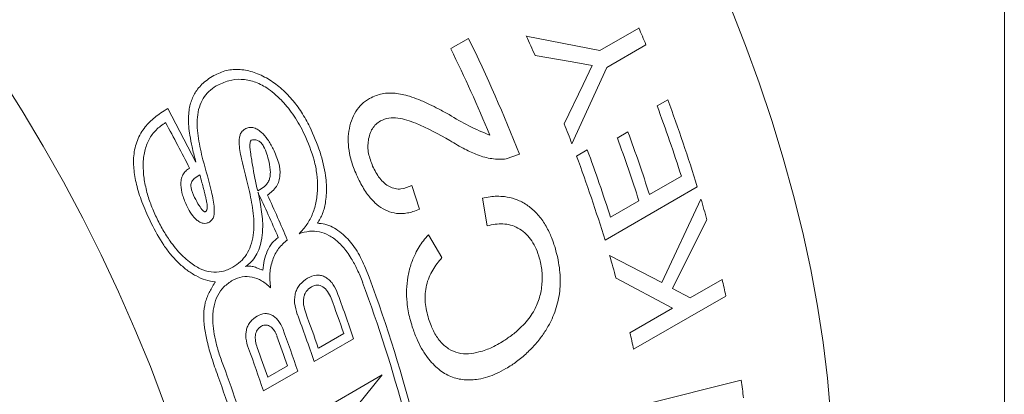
# Model space of a CAD drawing. Header units: inches. Extents: x 0.1 to 10.9, y 0 to 8.5.
# Tile 7 of 8: x 9.737 to 10.944, y 6.858 to 7.317. Entities that reach past the tile are written whole.
import ezdxf

# ---------------------------------------------------------------- set-up
doc = ezdxf.new("R2010")
doc.units = ezdxf.units.IN
doc.header["$MEASUREMENT"] = 0

msp = doc.modelspace()

# ---------------------------------------------------------------- linework, layer by layer
at = {"color": 7, "linetype": 'Continuous', "lineweight": 18}
for p, q in [((10.9445, 0.0356), (10.9445, 8.4506)), ((10.3579, 7.2974), (10.4481, 7.2795)), ((10.4481, 7.2795), (10.4961, 7.3072)), ((10.2654, 7.2819), (10.2872, 7.2944)), ((10.5048, 7.2867), (10.4568, 7.259)), ((10.4143, 7.2656), (10.369, 7.2734)), ((10.4387, 7.2614), (10.4143, 7.2656)), ((10.4277, 7.2379), (10.4387, 7.2614)), ((10.4568, 7.259), (10.414, 7.1654)), ((10.4046, 7.1897), (10.4277, 7.2379)), ((10.5184, 7.2117), (10.5315, 7.2193)), ((9.9527, 7.143), (9.9182, 7.2085)), ((10.4697, 7.1722), (10.4827, 7.1798)), ((10.3497, 7.1526), (10.3335, 7.1468)), ((10.4197, 7.1502), (10.4328, 7.1578)), ((9.9522, 7.1448), (9.9527, 7.143)), ((9.9575, 7.1273), (9.9507, 7.1226)), ((10.5091, 7.103), (10.5483, 7.1256)), ((10.0289, 7.1059), (10.0315, 7.0938)), ((10.2176, 7.1143), (10.2268, 7.0851)), ((10.5678, 7.1126), (10.4546, 7.0473)), ((10.31, 7.0647), (10.3041, 7.0988)), ((10.4613, 7.0754), (10.4961, 7.0955)), ((10.5241, 6.9952), (10.5723, 7.0976)), ((10.5796, 7.0724), (10.5375, 6.9881)), ((10.238, 7.0538), (10.2545, 7.0259)), ((10.4602, 7.0286), (10.5241, 6.9952)), ((10.5373, 6.9639), (10.4682, 7.0005)), ((10.5591, 6.9765), (10.5983, 6.9991)), ((10.5375, 6.9881), (10.5591, 6.9765)), ((10.6028, 6.9788), (10.4897, 6.9135)), ((10.4851, 6.9338), (10.5373, 6.9639)), ((10.0977, 6.8985), (10.1461, 6.9264)), ((10.1029, 6.9148), (10.1341, 6.9328)), ((10.0355, 6.8626), (10.0776, 6.8869)), ((10.0409, 6.8793), (10.0651, 6.8933)), ((10.0212, 6.7897), (10.1812, 6.8821)), ((10.1812, 6.8821), (10.0427, 6.7119)), ((10.5028, 6.8459), (10.6216, 6.8756))]:
    msp.add_line(p, q, dxfattribs=at)
at = {"color": 7, "linetype": 'Continuous', "lineweight": 18, "flags": 128}
for points in [[(10.7343, 6.7511), (10.7335, 6.7927), (10.7312, 6.8351), (10.7274, 6.8782), (10.7221, 6.922), (10.7153, 6.9664), (10.707, 7.0112), (10.6972, 7.0565), (10.686, 7.1021), (10.6733, 7.1479), (10.6592, 7.1938), (10.6437, 7.2399), (10.6269, 7.2859), (10.6088, 7.3318)], [(9.7127, 7.2484), (9.7396, 7.2058), (9.7655, 7.1626), (9.7903, 7.1187), (9.814, 7.0742), (9.8365, 7.0293), (9.8579, 6.984), (9.8779, 6.9383), (9.8968, 6.8925), (9.9143, 6.8465)]]:
    msp.add_lwpolyline(points, dxfattribs=at)
at = {"color": 7, "linetype": 'Continuous', "lineweight": 18}
for centre, radius, start, end in [((8.5532, 6.4518), 1.993, 24.3454, 25.1065), ((8.6998, 6.5319), 1.9565, 22.6949, 23.3461), ((8.5149, 6.4277), 1.9728, 21.5592, 26.0624), ((8.4818, 6.4099), 1.9853, 22.6989, 26.0541), ((8.7927, 6.5651), 1.8429, 17.7069, 20.5409), ((8.8168, 6.5766), 1.8312, 17.0211, 20.5477), ((10.414, 7.4401), 0.2826, 237.751, 249.1423), ((8.1316, 6.2117), 2.0351, 26.9917, 28.7718), ((8.6289, 6.4837), 1.9108, 20.8995, 21.6823), ((8.7583, 6.5441), 1.8379, 17.7044, 20.2351), ((8.7453, 6.5366), 1.8379, 17.7044, 20.2351), ((8.7076, 6.5155), 1.8409, 17.7059, 20.4187), ((8.7056, 6.5119), 1.8291, 17.0198, 20.4252), ((8.2333, 6.2659), 1.9823, 23.3171, 25.0692), ((8.2459, 6.2726), 1.9772, 23.0793, 24.8139), ((8.9102, 6.6055), 1.7334, 15.6246, 16.4941), ((8.8036, 6.542), 1.7266, 15.3975, 16.3668), ((8.4852, 6.3767), 1.7924, 14.6486, 20.7923), ((8.4788, 6.3723), 1.7904, 14.9294, 20.3679), ((9.0404, 6.6388), 1.599, 12.2791, 13.0241), ((8.3855, 6.3331), 1.8579, 18.6235, 20.5146), ((8.3733, 6.3269), 1.8621, 18.9873, 20.4051), ((8.3421, 6.3089), 1.8621, 18.9873, 20.4051), ((8.3371, 6.3052), 1.8579, 18.6235, 20.5146), ((8.3198, 6.2945), 1.8549, 18.6225, 20.3269), ((8.9273, 6.5735), 1.599, 12.2791, 13.0241), ((8.3076, 6.2883), 1.8587, 18.9963, 20.1845), ((8.2778, 6.2703), 1.8549, 18.6225, 20.3269), ((8.2834, 6.2743), 1.8587, 18.9963, 20.1845), ((8.2766, 6.2627), 1.8225, 16.8081, 20.2481), ((8.2773, 6.2607), 1.8118, 16.4202, 20.0265), ((9.2326, 6.6735), 1.4036, 7.386, 8.2795)]:
    msp.add_arc(centre, radius, start, end, dxfattribs=at)
for points, knots in [([(9.9747, 7.249), (9.972, 7.2474), (9.9669, 7.2442), (9.9602, 7.2385), (9.9534, 7.231), (9.9485, 7.2226), (9.9456, 7.2135), (9.9441, 7.2058), (9.9434, 7.1969), (9.9438, 7.1866), (9.9453, 7.1747), (9.9481, 7.1606), (9.9507, 7.1504), (9.9522, 7.1448)], [0, 0, 0, 0, 0.09026, 0.17328, 0.250042, 0.375311, 0.437203, 0.499822, 0.576562, 0.659555, 0.749868, 0.86489, 1, 1, 1, 1]), ([(10.0924, 7.1861), (10.0891, 7.1922), (10.0828, 7.2041), (10.0706, 7.2202), (10.0569, 7.2341), (10.0412, 7.2455), (10.0244, 7.2534), (10.007, 7.257), (9.9898, 7.2561), (9.9797, 7.2514), (9.9747, 7.249)], [0, 0, 0, 0, 0.127665, 0.250204, 0.377817, 0.500317, 0.627724, 0.750245, 0.874399, 1, 1, 1, 1]), ([(9.9776, 7.2362), (9.9744, 7.2341), (9.9683, 7.23), (9.9612, 7.2211), (9.9564, 7.2103), (9.9535, 7.1939), (9.9551, 7.1717), (9.9592, 7.1543), (9.9613, 7.1455)], [0, 0, 0, 0, 0.13003, 0.250009, 0.372108, 0.499976, 0.749676, 1, 1, 1, 1]), ([(10.0859, 7.1768), (10.0839, 7.1808), (10.08, 7.1884), (10.0734, 7.1991), (10.066, 7.2093), (10.0578, 7.2187), (10.0489, 7.2271), (10.0379, 7.2353), (10.0243, 7.2421), (10.0082, 7.2451), (9.9922, 7.2433), (9.9826, 7.2386), (9.9776, 7.2362)], [0, 0, 0, 0, 0.087004, 0.170258, 0.250263, 0.338335, 0.421337, 0.500456, 0.624824, 0.744075, 0.866553, 1, 1, 1, 1]), ([(10.1656, 7.2208), (10.1683, 7.2221), (10.1732, 7.2246), (10.1813, 7.2268), (10.1892, 7.2277), (10.1974, 7.2274), (10.2059, 7.226), (10.2156, 7.2235), (10.2269, 7.2194), (10.2387, 7.214), (10.251, 7.2077), (10.2589, 7.2034), (10.2632, 7.2011)], [0, 0, 0, 0, 0.08828, 0.166377, 0.249895, 0.326289, 0.40937, 0.499876, 0.614786, 0.749918, 0.861996, 1, 1, 1, 1]), ([(10.1497, 7.1273), (10.1484, 7.1303), (10.146, 7.136), (10.1431, 7.1449), (10.1406, 7.1552), (10.1391, 7.1675), (10.14, 7.1811), (10.1431, 7.1938), (10.1485, 7.2052), (10.1548, 7.2127), (10.1607, 7.2178), (10.1639, 7.2197), (10.1656, 7.2208)], [0, 0, 0, 0, 0.089903, 0.168259, 0.250219, 0.376862, 0.500113, 0.62643, 0.749999, 0.875762, 0.934197, 1, 1, 1, 1]), ([(9.9182, 7.2085), (9.9153, 7.2067), (9.9098, 7.2034), (9.9023, 7.1978), (9.8958, 7.1921), (9.888, 7.1835), (9.8817, 7.1729), (9.8778, 7.1604), (9.8759, 7.1481), (9.8763, 7.1321), (9.8802, 7.1121), (9.8875, 7.0903), (9.8943, 7.0757), (9.8979, 7.0679)], [0, 0, 0, 0, 0.070838, 0.135924, 0.195575, 0.250206, 0.377281, 0.438565, 0.500013, 0.606113, 0.722204, 0.852499, 1, 1, 1, 1]), ([(9.9155, 7.1913), (9.9114, 7.1885), (9.9035, 7.1831), (9.8948, 7.171), (9.8903, 7.159), (9.8884, 7.1483), (9.8877, 7.1373), (9.8887, 7.123), (9.8923, 7.1061), (9.8978, 7.0892), (9.9026, 7.0786), (9.9051, 7.0732)], [0, 0, 0, 0, 0.128994, 0.24977, 0.372246, 0.434921, 0.499745, 0.620546, 0.749805, 0.872133, 1, 1, 1, 1]), ([(10.179, 7.1933), (10.1771, 7.192), (10.1734, 7.1895), (10.169, 7.184), (10.1659, 7.1773), (10.1641, 7.1697), (10.1635, 7.1617), (10.1646, 7.1508), (10.1676, 7.1431), (10.1695, 7.138)], [0, 0, 0, 0, 0.126695, 0.249984, 0.370988, 0.50008, 0.623888, 0.750332, 1, 1, 1, 1]), ([(10.2643, 7.1692), (10.2506, 7.1769), (10.2299, 7.1883), (10.2042, 7.1972), (10.1892, 7.1976), (10.1824, 7.1947), (10.179, 7.1933)], [0, 0, 0, 0, 0.500526, 0.750315, 0.875455, 1, 1, 1, 1]), ([(10.0185, 7.1067), (10.015, 7.1201), (10.0099, 7.1401), (10.0054, 7.1623), (10.0059, 7.1723), (10.007, 7.177), (10.0092, 7.1809), (10.0115, 7.1826), (10.0127, 7.1834)], [0, 0, 0, 0, 0.500701, 0.750397, 0.816974, 0.875381, 0.936191, 1, 1, 1, 1]), ([(10.0127, 7.1834), (10.0143, 7.1842), (10.0174, 7.1855), (10.0227, 7.1854), (10.028, 7.1833), (10.0343, 7.1786), (10.0414, 7.1705), (10.0454, 7.163), (10.0476, 7.159)], [0, 0, 0, 0, 0.123857, 0.241082, 0.362943, 0.499567, 0.730996, 1, 1, 1, 1]), ([(10.0792, 7.0552), (10.0826, 7.0588), (10.0892, 7.0659), (10.0964, 7.0796), (10.1, 7.0923), (10.1015, 7.1031), (10.1022, 7.1142), (10.1013, 7.1284), (10.0971, 7.1507), (10.0904, 7.1664), (10.0859, 7.1768)], [0, 0, 0, 0, 0.127392, 0.249416, 0.371731, 0.434858, 0.500113, 0.621751, 0.750217, 1, 1, 1, 1]), ([(10.1017, 7.0679), (10.1041, 7.0718), (10.1077, 7.0777), (10.1105, 7.0873), (10.1121, 7.0956), (10.113, 7.105), (10.1129, 7.1155), (10.1112, 7.1324), (10.1055, 7.1567), (10.0969, 7.1759), (10.0924, 7.1861)], [0, 0, 0, 0, 0.120405, 0.183525, 0.249853, 0.329172, 0.412247, 0.500053, 0.73412, 1, 1, 1, 1]), ([(10.0209, 7.1699), (10.0206, 7.1698), (10.0201, 7.1695), (10.0195, 7.1685), (10.0185, 7.1639), (10.0198, 7.1537), (10.0228, 7.134), (10.0262, 7.1181), (10.0285, 7.1076)], [0, 0, 0, 0, 0.015558, 0.031258, 0.062444, 0.249463, 0.499622, 1, 1, 1, 1]), ([(10.0424, 7.143), (10.0407, 7.1496), (10.0386, 7.158), (10.033, 7.1664), (10.0293, 7.1694), (10.0251, 7.1705), (10.0224, 7.1701), (10.0209, 7.1699)], [0, 0, 0, 0, 0.500116, 0.634512, 0.750122, 0.863373, 1, 1, 1, 1]), ([(10.3335, 7.1468), (10.3305, 7.1466), (10.3247, 7.1461), (10.3158, 7.147), (10.307, 7.1487), (10.2959, 7.1523), (10.2816, 7.159), (10.2705, 7.1656), (10.2643, 7.1692)], [0, 0, 0, 0, 0.125001, 0.250009, 0.372574, 0.500002, 0.724941, 1, 1, 1, 1]), ([(10.0476, 7.159), (10.0501, 7.1532), (10.0547, 7.143), (10.0565, 7.129), (10.0547, 7.1194), (10.0503, 7.1101), (10.0446, 7.1056), (10.0406, 7.1024)], [0, 0, 0, 0, 0.280269, 0.500195, 0.613639, 0.730352, 1, 1, 1, 1]), ([(9.9613, 7.1455), (9.965, 7.1325), (9.9705, 7.113), (9.9755, 7.0898), (9.9753, 7.078), (9.9729, 7.0721), (9.9706, 7.0704), (9.9695, 7.0695)], [0, 0, 0, 0, 0.500941, 0.751019, 0.875589, 0.937665, 1, 1, 1, 1]), ([(10.0285, 7.1076), (10.0313, 7.1091), (10.0354, 7.1115), (10.0401, 7.1162), (10.0425, 7.1204), (10.0438, 7.1252), (10.0443, 7.1327), (10.0432, 7.1387), (10.0424, 7.143)], [0, 0, 0, 0, 0.2503938, 0.38192, 0.500408, 0.6056296, 0.721416, 1, 1, 1, 1]), ([(9.9418, 7.0886), (9.9398, 7.0932), (9.9361, 7.1016), (9.934, 7.1132), (9.9345, 7.1216), (9.9365, 7.1276), (9.9401, 7.1324), (9.9433, 7.1343), (9.9451, 7.1354)], [0, 0, 0, 0, 0.271788, 0.500178, 0.628034, 0.747152, 0.867829, 1, 1, 1, 1]), ([(9.9641, 7.082), (9.9645, 7.0823), (9.9651, 7.0828), (9.9659, 7.0838), (9.9664, 7.0851), (9.9667, 7.087), (9.9666, 7.0896), (9.9662, 7.0927), (9.9657, 7.0953), (9.9652, 7.0975), (9.9648, 7.0995), (9.9642, 7.1018), (9.9638, 7.1034), (9.9635, 7.1048), (9.963, 7.1069), (9.9618, 7.1112), (9.9599, 7.1184), (9.9584, 7.1241), (9.9575, 7.1273)], [0, 0, 0, 0, 0.034025, 0.062357, 0.09183, 0.124828, 0.186978, 0.260226, 0.316705, 0.355892, 0.39947, 0.447448, 0.499832, 0.503806, 0.537556, 0.633492, 0.78764, 1, 1, 1, 1]), ([(10.2268, 7.0851), (10.2242, 7.0841), (10.2194, 7.0822), (10.2121, 7.0804), (10.2034, 7.0795), (10.1932, 7.0806), (10.1822, 7.0852), (10.1738, 7.0915), (10.1677, 7.0977), (10.1629, 7.1036), (10.1584, 7.1104), (10.1538, 7.1185), (10.1511, 7.1242), (10.1497, 7.1273)], [0, 0, 0, 0, 0.0908835, 0.1672851, 0.2501293, 0.3768171, 0.4998847, 0.6225322, 0.6852885, 0.7498626, 0.8317143, 0.9099398, 1, 1, 1, 1]), ([(10.1695, 7.138), (10.1721, 7.1328), (10.1761, 7.1249), (10.1837, 7.117), (10.1902, 7.1125), (10.1971, 7.1101), (10.2067, 7.1094), (10.2132, 7.1124), (10.2176, 7.1143)], [0, 0, 0, 0, 0.249916, 0.378215, 0.500336, 0.624734, 0.750465, 1, 1, 1, 1]), ([(9.9507, 7.1226), (9.9499, 7.1219), (9.9486, 7.1206), (9.9471, 7.1182), (9.9464, 7.1152), (9.9469, 7.1087), (9.9492, 7.1035), (9.9511, 7.0994)], [0, 0, 0, 0, 0.1388354, 0.2503489, 0.3700575, 0.5003617, 1, 1, 1, 1]), ([(9.998, 7.014), (10.0012, 7.0161), (10.0074, 7.0203), (10.015, 7.0293), (10.0203, 7.0404), (10.0242, 7.0574), (10.0238, 7.0802), (10.0203, 7.0979), (10.0185, 7.1067)], [0, 0, 0, 0, 0.130141, 0.249995, 0.371971, 0.499946, 0.749657, 1, 1, 1, 1]), ([(9.9511, 7.0994), (9.9529, 7.0961), (9.9559, 7.0905), (9.96, 7.0847), (9.9625, 7.0824), (9.9634, 7.082), (9.9638, 7.082), (9.964, 7.082), (9.9641, 7.082)], [0, 0, 0, 0, 0.500884, 0.834999, 0.934094, 0.969869, 0.985392, 1, 1, 1, 1]), ([(10.0315, 7.0938), (10.0328, 7.086), (10.0346, 7.0757), (10.0347, 7.0631), (10.0344, 7.056), (10.0333, 7.0475), (10.031, 7.0379), (10.0267, 7.0282), (10.0209, 7.0203), (10.016, 7.0168), (10.0136, 7.0151)], [0, 0, 0, 0, 0.262193, 0.343655, 0.422821, 0.500196, 0.636494, 0.761333, 0.880348, 1, 1, 1, 1]), ([(10.3041, 7.0988), (10.3073, 7.0994), (10.3132, 7.1006), (10.3223, 7.1012), (10.3326, 7.1007), (10.3445, 7.098), (10.3572, 7.092), (10.3687, 7.0829), (10.3769, 7.0732), (10.3824, 7.0643), (10.386, 7.0575), (10.3892, 7.0501), (10.391, 7.0449), (10.392, 7.042)], [0, 0, 0, 0, 0.08928, 0.168049, 0.251804, 0.376661, 0.500655, 0.62543, 0.74991, 0.812066, 0.874662, 0.930902, 1, 1, 1, 1]), ([(9.9695, 7.0695), (9.9682, 7.0689), (9.9657, 7.0678), (9.9615, 7.0678), (9.9573, 7.0693), (9.9523, 7.0729), (9.9468, 7.0793), (9.9435, 7.0853), (9.9418, 7.0886)], [0, 0, 0, 0, 0.127466, 0.246448, 0.367192, 0.499536, 0.730594, 1, 1, 1, 1]), ([(9.8979, 7.0679), (9.9028, 7.0587), (9.9099, 7.0452), (9.9216, 7.0297), (9.931, 7.0195), (9.9412, 7.0106), (9.9525, 7.0034), (9.9643, 6.9981), (9.9724, 6.9967), (9.9764, 6.996)], [0, 0, 0, 0, 0.261434, 0.38286, 0.499968, 0.626451, 0.750019, 0.876364, 1, 1, 1, 1]), ([(9.9051, 7.0732), (9.9077, 7.0681), (9.913, 7.0579), (9.9214, 7.0453), (9.9295, 7.0351), (9.9369, 7.0272), (9.9462, 7.019), (9.9575, 7.0117), (9.9713, 7.0076), (9.9852, 7.008), (9.9936, 7.0119), (9.998, 7.014)], [0, 0, 0, 0, 0.126929, 0.250268, 0.337888, 0.42102, 0.500576, 0.629604, 0.750375, 0.871544, 1, 1, 1, 1]), ([(10.1609, 7.013), (10.1576, 7.0201), (10.1513, 7.0341), (10.1374, 7.0514), (10.1236, 7.0623), (10.1112, 7.0674), (10.1048, 7.0677), (10.1017, 7.0679)], [0, 0, 0, 0, 0.255481, 0.500289, 0.749961, 0.878333, 1, 1, 1, 1]), ([(10.3734, 7.0278), (10.372, 7.0317), (10.3692, 7.0391), (10.3634, 7.0488), (10.3563, 7.0566), (10.3479, 7.0625), (10.3388, 7.0661), (10.3294, 7.0675), (10.3197, 7.067), (10.3133, 7.0655), (10.31, 7.0647)], [0, 0, 0, 0, 0.132354, 0.251239, 0.375442, 0.498549, 0.62289, 0.745374, 0.867756, 1, 1, 1, 1]), ([(10.1573, 6.9955), (10.1552, 7.0008), (10.1511, 7.011), (10.1445, 7.0233), (10.1383, 7.0326), (10.1329, 7.0394), (10.1256, 7.0467), (10.1162, 7.0536), (10.1042, 7.058), (10.0916, 7.0588), (10.0834, 7.0564), (10.0792, 7.0552)], [0, 0, 0, 0, 0.142736, 0.272513, 0.352668, 0.428417, 0.500494, 0.62594, 0.746151, 0.8685, 1, 1, 1, 1]), ([(10.0347, 7.0103), (10.0352, 7.0144), (10.0362, 7.0226), (10.0401, 7.034), (10.0455, 7.0443), (10.0511, 7.0485), (10.0537, 7.0506)], [0, 0, 0, 0, 0.250871, 0.500706, 0.762266, 1, 1, 1, 1]), ([(10.0649, 7.0477), (10.0611, 7.0444), (10.0536, 7.0379), (10.0463, 7.0234), (10.0426, 7.0067), (10.0437, 6.995), (10.0443, 6.989)], [0, 0, 0, 0, 0.25553, 0.50008, 0.745679, 1, 1, 1, 1]), ([(10.2182, 6.9409), (10.2172, 6.9444), (10.2152, 6.9508), (10.213, 6.9608), (10.2114, 6.9726), (10.2108, 6.9865), (10.2124, 7.0021), (10.216, 7.017), (10.2211, 7.0294), (10.2265, 7.039), (10.2319, 7.0468), (10.2359, 7.0514), (10.238, 7.0538)], [0, 0, 0, 0, 0.08882, 0.166873, 0.250196, 0.374689, 0.498983, 0.624163, 0.749034, 0.833579, 0.911662, 1, 1, 1, 1]), ([(10.392, 7.042), (10.3931, 7.0384), (10.3954, 7.0311), (10.3978, 7.0197), (10.3994, 7.0081), (10.4001, 6.9925), (10.3984, 6.9768), (10.3941, 6.9617), (10.3894, 6.95), (10.3829, 6.9379), (10.3745, 6.9258), (10.3662, 6.9163), (10.3588, 6.9089), (10.3526, 6.9035), (10.3464, 6.8985), (10.3398, 6.8939), (10.3354, 6.8913), (10.3331, 6.8899)], [0, 0, 0, 0, 0.062536, 0.125058, 0.189994, 0.250069, 0.373829, 0.436011, 0.499842, 0.578785, 0.661671, 0.749864, 0.799399, 0.849562, 0.900821, 0.947013, 1, 1, 1, 1]), ([(10.2545, 7.0259), (10.2505, 7.0211), (10.2426, 7.0114), (10.2359, 6.9956), (10.2338, 6.9817), (10.2338, 6.9675), (10.2365, 6.9574), (10.2382, 6.9508)], [0, 0, 0, 0, 0.250328, 0.499847, 0.622406, 0.750238, 1, 1, 1, 1]), ([(10.3248, 6.9205), (10.3271, 6.9219), (10.3312, 6.9244), (10.3371, 6.9284), (10.3426, 6.9326), (10.3491, 6.9382), (10.3559, 6.9449), (10.3626, 6.953), (10.3678, 6.9611), (10.3716, 6.9692), (10.3744, 6.977), (10.3763, 6.9855), (10.3774, 6.994), (10.3776, 7.0028), (10.377, 7.0143), (10.3748, 7.0224), (10.3734, 7.0278)], [0, 0, 0, 0, 0.072422, 0.125079, 0.187303, 0.250157, 0.340776, 0.423737, 0.500228, 0.562828, 0.625216, 0.68474, 0.75019, 0.811535, 0.875191, 1, 1, 1, 1]), ([(10.0136, 7.0151), (10.0153, 7.0153), (10.0188, 7.0158), (10.0243, 7.0146), (10.0289, 7.0127), (10.0323, 7.0113), (10.034, 7.0106), (10.0347, 7.0103)], [0, 0, 0, 0, 0.242923, 0.499447, 0.749693, 0.906914, 1, 1, 1, 1]), ([(9.9764, 6.996), (9.9763, 6.9958), (9.9748, 6.9934), (9.9723, 6.9892), (9.9688, 6.983), (9.9661, 6.977), (9.9634, 6.9682), (9.9623, 6.9594), (9.9623, 6.9511), (9.9627, 6.9456), (9.9637, 6.9361), (9.9666, 6.9218), (9.9721, 6.9021), (9.977, 6.8885), (9.9796, 6.8811)], [0, 0, 0, 0, 0.006326, 0.076091, 0.133525, 0.193994, 0.250095, 0.367369, 0.409537, 0.453632, 0.49987, 0.640207, 0.806378, 1, 1, 1, 1]), ([(9.9978, 6.9982), (9.9941, 6.9957), (9.987, 6.9909), (9.979, 6.9799), (9.9751, 6.969), (9.9736, 6.9594), (9.9732, 6.9501), (9.974, 6.9385), (9.9766, 6.9244), (9.9807, 6.9091), (9.9845, 6.8988), (9.9865, 6.8934)], [0, 0, 0, 0, 0.134237, 0.255558, 0.373701, 0.435047, 0.499423, 0.605632, 0.72312, 0.854053, 1, 1, 1, 1]), ([(10.0443, 6.989), (10.0407, 6.9921), (10.0338, 6.9981), (10.0217, 7.0026), (10.0093, 7.0033), (10.0017, 6.9999), (9.9978, 6.9982)], [0, 0, 0, 0, 0.2568789, 0.5002495, 0.748299, 1, 1, 1, 1]), ([(10.0898, 7.0008), (10.0864, 6.9985), (10.0816, 6.9951), (10.077, 6.9883), (10.0748, 6.9828), (10.0737, 6.9767), (10.0736, 6.9675), (10.0757, 6.9609), (10.0771, 6.9562)], [0, 0, 0, 0, 0.270469, 0.388043, 0.499995, 0.614763, 0.732864, 1, 1, 1, 1]), ([(10.1256, 6.9842), (10.1237, 6.9881), (10.1209, 6.994), (10.1152, 6.9996), (10.1105, 7.0027), (10.1055, 7.0043), (10.0984, 7.0047), (10.0933, 7.0024), (10.0898, 7.0008)], [0, 0, 0, 0, 0.249576, 0.376992, 0.500059, 0.617479, 0.736692, 1, 1, 1, 1]), ([(10.0944, 6.9901), (10.0921, 6.9884), (10.0888, 6.986), (10.086, 6.9809), (10.0844, 6.9754), (10.0845, 6.9673), (10.0864, 6.9614), (10.0874, 6.9581)], [0, 0, 0, 0, 0.265243, 0.38317, 0.499871, 0.727771, 1, 1, 1, 1]), ([(10.1186, 6.9761), (10.1173, 6.979), (10.1148, 6.9845), (10.1097, 6.9895), (10.1053, 6.9917), (10.1017, 6.9923), (10.098, 6.9918), (10.0956, 6.9907), (10.0944, 6.9901)], [0, 0, 0, 0, 0.262183, 0.499767, 0.622067, 0.741637, 0.865497, 1, 1, 1, 1]), ([(10.0279, 6.9543), (10.0249, 6.9522), (10.0206, 6.9492), (10.0167, 6.9431), (10.0148, 6.9381), (10.0139, 6.9327), (10.014, 6.9246), (10.0159, 6.9187), (10.0171, 6.9146)], [0, 0, 0, 0, 0.26946, 0.387024, 0.499837, 0.613405, 0.731426, 1, 1, 1, 1]), ([(10.0592, 6.9389), (10.0576, 6.9423), (10.0551, 6.9475), (10.0502, 6.9527), (10.0461, 6.9555), (10.0417, 6.9571), (10.0354, 6.9577), (10.031, 6.9556), (10.0279, 6.9543)], [0, 0, 0, 0, 0.249708, 0.37758, 0.50022, 0.618841, 0.738164, 1, 1, 1, 1]), ([(10.2382, 6.9508), (10.2392, 6.948), (10.241, 6.943), (10.2452, 6.9334), (10.252, 6.9228), (10.2625, 6.9136), (10.2745, 6.9084), (10.2873, 6.9074), (10.2986, 6.9097), (10.3082, 6.9126), (10.3165, 6.916), (10.3218, 6.9189), (10.3248, 6.9205)], [0, 0, 0, 0, 0.0664743, 0.1251231, 0.250017, 0.3748055, 0.4996662, 0.6245774, 0.7496712, 0.8340005, 0.909146, 1, 1, 1, 1]), ([(10.033, 6.9418), (10.032, 6.9412), (10.0302, 6.9399), (10.0279, 6.9373), (10.0264, 6.9341), (10.0253, 6.9296), (10.0256, 6.9231), (10.0271, 6.9182), (10.0279, 6.9156)], [0, 0, 0, 0, 0.1383334, 0.2630929, 0.3810506, 0.500145, 0.7265164, 1, 1, 1, 1]), ([(10.0522, 6.9296), (10.0512, 6.932), (10.0492, 6.9364), (10.0453, 6.9407), (10.0418, 6.9428), (10.0389, 6.9434), (10.0359, 6.9432), (10.034, 6.9423), (10.033, 6.9418)], [0, 0, 0, 0, 0.264021, 0.499983, 0.62523, 0.745199, 0.867674, 1, 1, 1, 1]), ([(10.3331, 6.8899), (10.3291, 6.8878), (10.3218, 6.8838), (10.3105, 6.8794), (10.2973, 6.8762), (10.2819, 6.8754), (10.2653, 6.8793), (10.2526, 6.8869), (10.2434, 6.8955), (10.2363, 6.9039), (10.2295, 6.9142), (10.2232, 6.9269), (10.2199, 6.9361), (10.2182, 6.9409)], [0, 0, 0, 0, 0.089518, 0.167529, 0.250169, 0.377245, 0.500001, 0.621653, 0.684556, 0.7499, 0.832682, 0.912683, 1, 1, 1, 1])]:
    msp.add_open_spline(points, degree=3, knots=knots, dxfattribs=at)

doc.saveas('drawing.dxf')
